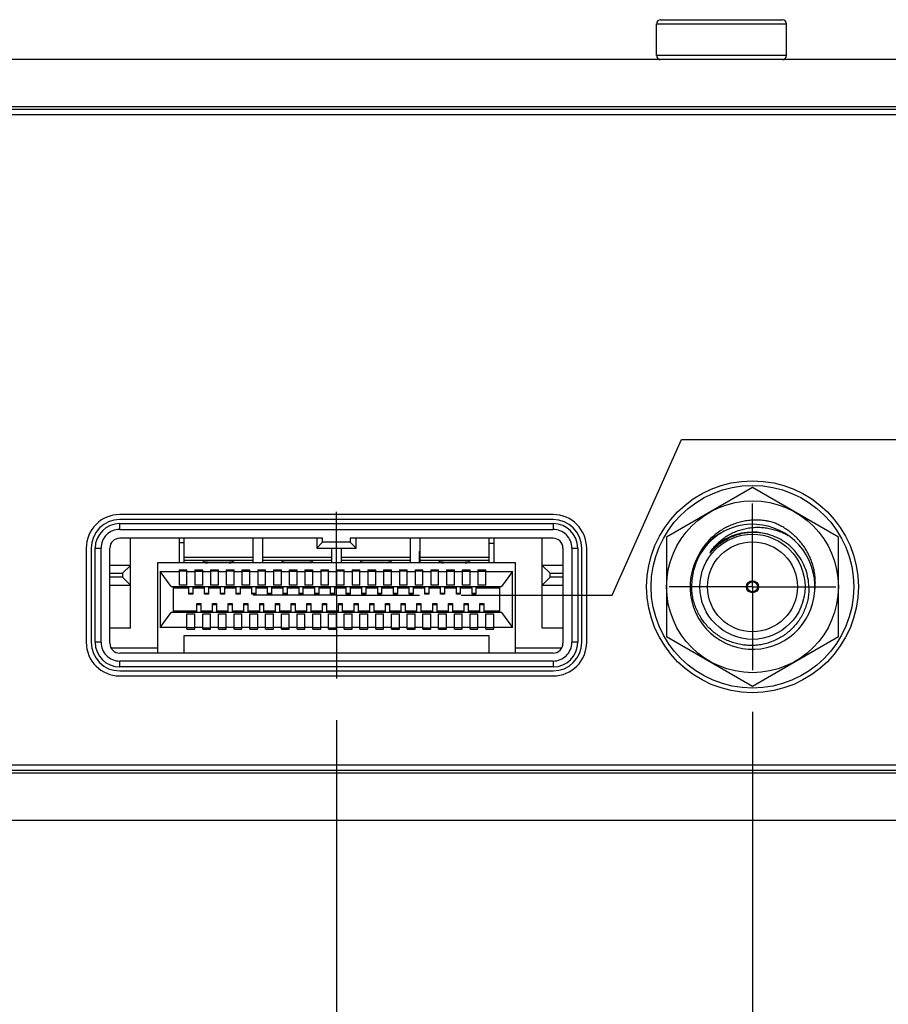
# Model space of a CAD drawing. Header units: inches. Extents: x 0 to 34, y 0 to 22.
# Tile 104 of 106: x 28.8 to 30.1, y 5.8 to 7.3. Entities that reach past the tile are written whole.
import ezdxf

# ---------------------------------------------------------------- set-up
doc = ezdxf.new("R2010")
doc.units = ezdxf.units.IN
doc.header["$LTSCALE"] = 1.87
doc.header["$MEASUREMENT"] = 0
doc.linetypes.add('CENTER', pattern=[0.6, 0.375, -0.075, 0.075, -0.075])
doc.layers.get('0').update_dxf_attribs({"linetype": 'CONTINUOUS'})
for name, color, linetype in [('02___PRT_ALL_AXES', 7, 'CONTINUOUS'), ('DEFAULT_1', 7, 'CENTER'), ('DIMENSIONS', 7, 'CONTINUOUS')]:
    doc.layers.add(name, color=color, linetype=linetype)
doc.styles.get("Standard").update_dxf_attribs({"font": 'txt', "width": 0.8})
doc.dimstyles.new('DIMSTYLE_1', dxfattribs={"dimtxt": 0.125, "dimasz": 0.18, "dimexe": 0.125, "dimexo": 0.0625, "dimgap": 0.09, "dimtad": 0, "dimtih": 1, "dimtoh": 1, "dimlfac": 1.333333, "dimzin": 4, "dimdsep": 46, "dimtxsty": 'STANDARD', "dimblk": '_FILLED', "dimblk1": '_FILLED', "dimblk2": '_FILLED', "dimcen": 0.09, "dimadec": 0, "dimazin": 0, "dimtfac": 1, "dimtofl": 0, "dimtmove": 0, "dimatfit": 3, "dimldrblk": '_FILLED', "dimfxl": 1, "dimtolj": 1, "dimtzin": 4, "dimarcsym": 0})

# ---------------------------------------------------------------- blocks, each defined once
blk = doc.blocks.new('*D15')
at = {"layer": 'DIMENSIONS', "color": 2, "linetype": 'CONTINUOUS'}
for p, q in [((29.7158, 6.4006), (29.8198, 6.6344)), ((29.8198, 6.6344), (31.6623, 6.6344)), ((29.489, 6.4006), (29.7158, 6.4006))]:
    blk.add_line(p, q, dxfattribs=at)
at = {"layer": 'DIMENSIONS', "color": 2, "linetype": 'CONTINUOUS', "insert": (31.7248, 6.6969), "char_height": 0.125, "width": 1.025, "attachment_point": 1, "line_spacing_factor": 0.9}
blk.add_mtext('.45{\\Ftxt.shx;\\W1.000000;\\H0.125000; }[11.4]', dxfattribs=at)
blk = doc.blocks.new('_FILLED')
at = {"color": 0, "linetype": 'BYBLOCK'}
blk.add_solid([(0, 0), (-1, 0.1736), (-1, -0.1736)], dxfattribs=at)
blk = doc.blocks.new('*D22')
at = {"layer": 'DIMENSIONS', "color": 2, "linetype": 'CONTINUOUS'}
blk.add_line((29.3015, 6.213), (29.3015, 5.5961), dxfattribs=at)
at = {"layer": 'DIMENSIONS', "color": 2, "linetype": 'CONTINUOUS', "insert": (29.239, 5.5336), "char_height": 0.125, "width": 1.025, "attachment_point": 3, "rotation": 90, "line_spacing_factor": 0.9}
blk.add_mtext('6.02{\\Ftxt.shx;\\W1.000000;\\H0.125000; }[153]', dxfattribs=at)
blk = doc.blocks.new('*D23')
at = {"layer": 'DIMENSIONS', "color": 2, "linetype": 'CONTINUOUS'}
blk.add_line((29.9263, 6.2257), (29.9263, 5.5961), dxfattribs=at)
at = {"layer": 'DIMENSIONS', "color": 2, "linetype": 'CONTINUOUS', "insert": (29.8638, 5.5336), "char_height": 0.125, "width": 1.225, "attachment_point": 3, "rotation": 90, "line_spacing_factor": 0.9}
blk.add_mtext('6.86{\\Ftxt.shx;\\W1.000000;\\H0.125000; }[174.1]', dxfattribs=at)
blk = doc.blocks.new('*D24')
at = {"layer": 'DIMENSIONS', "color": 2, "linetype": 'CONTINUOUS'}
blk.add_line((30.3343, 6.2257), (30.3343, 5.5961), dxfattribs=at)
at = {"layer": 'DIMENSIONS', "color": 2, "linetype": 'CONTINUOUS', "insert": (30.2718, 5.5336), "char_height": 0.125, "width": 1.225, "attachment_point": 3, "rotation": 90, "line_spacing_factor": 0.9}
blk.add_mtext('7.40{\\Ftxt.shx;\\W1.000000;\\H0.125000; }[187.9]', dxfattribs=at)
blk = doc.blocks.new('*D25')
at = {"layer": 'DIMENSIONS', "color": 2, "linetype": 'CONTINUOUS'}
blk.add_line((30.7423, 6.2257), (30.7423, 5.5961), dxfattribs=at)
at = {"layer": 'DIMENSIONS', "color": 2, "linetype": 'CONTINUOUS', "insert": (30.6798, 5.5336), "char_height": 0.125, "width": 1.225, "attachment_point": 3, "rotation": 90, "line_spacing_factor": 0.9}
blk.add_mtext('7.94{\\Ftxt.shx;\\W1.000000;\\H0.125000; }[201.8]', dxfattribs=at)

msp = doc.modelspace()

# ---------------------------------------------------------------- linework, layer by layer
at = {"color": 9, "linetype": 'CONTINUOUS'}
for p, q in [((29.7824, 7.2585), (29.9773, 7.2585)), ((29.9773, 7.2105), (29.7824, 7.2105)), ((24.7849, 7.1342), (31.2248, 7.1342)), ((28.9761, 6.4994), (28.9761, 6.5082)), ((29.6269, 6.5082), (29.6269, 6.4994)), ((29.2808, 6.4802), (29.2808, 6.4861)), ((29.3221, 6.4802), (29.2808, 6.4802)), ((29.3221, 6.4861), (29.3221, 6.4802)), ((28.9392, 6.4713), (28.948, 6.4713)), ((29.6549, 6.4713), (29.6638, 6.4713)), ((29.1758, 6.4572), (29.0728, 6.4572)), ((29.0728, 6.4531), (29.1758, 6.4531)), ((29.2939, 6.4572), (29.1909, 6.4572)), ((29.1909, 6.4531), (29.2939, 6.4531)), ((29.4121, 6.4572), (29.309, 6.4572)), ((29.309, 6.4531), (29.4121, 6.4531)), ((29.5302, 6.4572), (29.4271, 6.4572)), ((29.4271, 6.4531), (29.5302, 6.4531)), ((28.9613, 6.4335), (28.9805, 6.4335)), ((28.9805, 6.4335), (28.9805, 6.4276)), ((29.6224, 6.4335), (29.6416, 6.4335)), ((29.6224, 6.4276), (29.6224, 6.4335)), ((28.9805, 6.4276), (28.9613, 6.4276)), ((29.6416, 6.4276), (29.6224, 6.4276)), ((29.0859, 6.4032), (29.08, 6.4032)), ((29.1095, 6.4032), (29.1036, 6.4032)), ((29.1332, 6.4032), (29.1273, 6.4032)), ((29.1568, 6.4032), (29.1509, 6.4032)), ((29.1804, 6.4032), (29.1745, 6.4032)), ((29.204, 6.4032), (29.1981, 6.4032)), ((29.2277, 6.4032), (29.2217, 6.4032)), ((29.2513, 6.4032), (29.2454, 6.4032)), ((29.2749, 6.4032), (29.269, 6.4032)), ((29.2985, 6.4032), (29.2926, 6.4032)), ((29.3221, 6.4032), (29.3162, 6.4032)), ((29.3458, 6.4032), (29.3399, 6.4032)), ((29.3694, 6.4032), (29.3635, 6.4032)), ((29.393, 6.4032), (29.3871, 6.4032)), ((29.4166, 6.4032), (29.4107, 6.4032)), ((29.4403, 6.4032), (29.4343, 6.4032)), ((29.4639, 6.4032), (29.458, 6.4032)), ((29.4875, 6.4032), (29.4816, 6.4032)), ((29.5111, 6.4032), (29.5052, 6.4032)), ((29.0918, 6.3869), (29.0977, 6.3869)), ((29.1154, 6.3869), (29.1214, 6.3869)), ((29.1391, 6.3869), (29.145, 6.3869)), ((29.1627, 6.3869), (29.1686, 6.3869)), ((29.1863, 6.3869), (29.1922, 6.3869)), ((29.2099, 6.3869), (29.2158, 6.3869)), ((29.2336, 6.3869), (29.2395, 6.3869)), ((29.2572, 6.3869), (29.2631, 6.3869)), ((29.2808, 6.3869), (29.2867, 6.3869)), ((29.3044, 6.3869), (29.3103, 6.3869)), ((29.328, 6.3869), (29.334, 6.3869)), ((29.3517, 6.3869), (29.3576, 6.3869)), ((29.3753, 6.3869), (29.3812, 6.3869)), ((29.3989, 6.3869), (29.4048, 6.3869)), ((29.4225, 6.3869), (29.4284, 6.3869)), ((29.4462, 6.3869), (29.4521, 6.3869)), ((29.4698, 6.3869), (29.4757, 6.3869)), ((29.4934, 6.3869), (29.4993, 6.3869)), ((29.517, 6.3869), (29.5229, 6.3869)), ((28.948, 6.3299), (28.9392, 6.3299)), ((29.6638, 6.3299), (29.6549, 6.3299)), ((28.9761, 6.293), (28.9761, 6.3018)), ((29.6269, 6.3018), (29.6269, 6.293)), ((31.2248, 6.1334), (24.7849, 6.1334))]:
    msp.add_line(p, q, dxfattribs=at)
at = {"color": 7, "linetype": 'CONTINUOUS'}
for p, q in [((29.7824, 7.2105), (29.7824, 7.2585)), ((29.7884, 7.2645), (29.9713, 7.2645)), ((29.9773, 7.2105), (29.9773, 7.2585)), ((31.1545, 7.2045), (24.8552, 7.2045)), ((30.9035, 7.1295), (25.1062, 7.1295)), ((25.1062, 7.122), (30.9035, 7.122)), ((29.9263, 6.5622), (29.7973, 6.4877)), ((30.0553, 6.4877), (29.9263, 6.5622)), ((29.6269, 6.5217), (28.9761, 6.5217)), ((29.6269, 6.5142), (28.9761, 6.5142)), ((28.9761, 6.5082), (29.6269, 6.5082)), ((28.9761, 6.4994), (29.6269, 6.4994)), ((29.2808, 6.4861), (28.9761, 6.4861)), ((28.9923, 6.3512), (28.9923, 6.4861)), ((29.0653, 6.4861), (29.0653, 6.449)), ((29.0653, 6.4796), (29.0728, 6.4796)), ((29.0728, 6.449), (29.0728, 6.4861)), ((29.1758, 6.4861), (29.1758, 6.4497)), ((29.1909, 6.4497), (29.1909, 6.4861)), ((29.2719, 6.4861), (29.2719, 6.4713)), ((29.2719, 6.4713), (29.2808, 6.4802)), ((29.6269, 6.4861), (29.3221, 6.4861)), ((29.331, 6.4713), (29.3221, 6.4802)), ((29.331, 6.4713), (29.331, 6.4861)), ((29.4121, 6.4861), (29.4121, 6.4497)), ((29.4271, 6.4497), (29.4271, 6.4861)), ((29.5302, 6.4861), (29.5302, 6.449)), ((29.5302, 6.4787), (29.5377, 6.4787)), ((29.5377, 6.4861), (29.5377, 6.449)), ((29.6106, 6.3512), (29.6106, 6.4861)), ((29.7973, 6.4877), (29.7973, 6.3388)), ((30.0553, 6.3388), (30.0553, 6.4877)), ((28.9257, 6.4713), (28.9257, 6.3299)), ((28.9332, 6.4713), (28.9332, 6.3299)), ((28.9392, 6.3299), (28.9392, 6.4713)), ((28.948, 6.3299), (28.948, 6.4713)), ((28.9613, 6.3284), (28.9613, 6.4713)), ((29.2719, 6.4713), (29.331, 6.4713)), ((29.2939, 6.4713), (29.2939, 6.4497)), ((29.309, 6.4497), (29.309, 6.4713)), ((29.4271, 6.4674), (29.4256, 6.4659)), ((29.4256, 6.4659), (29.4256, 6.4497)), ((29.6416, 6.4713), (29.6416, 6.3284)), ((29.6549, 6.4713), (29.6549, 6.3299)), ((29.6638, 6.4713), (29.6638, 6.3299)), ((29.6698, 6.3299), (29.6698, 6.4713)), ((29.6773, 6.3299), (29.6773, 6.4713)), ((28.9923, 6.4453), (28.9613, 6.4453)), ((28.9923, 6.4453), (28.9805, 6.4335)), ((29.5702, 6.449), (29.0328, 6.449)), ((29.0328, 6.449), (29.0328, 6.3137)), ((29.1538, 6.4497), (29.4491, 6.4497)), ((29.1538, 6.449), (29.1538, 6.4497)), ((29.4491, 6.449), (29.4491, 6.4497)), ((29.5702, 6.3137), (29.5702, 6.449)), ((29.6416, 6.4453), (29.6106, 6.4453)), ((29.6106, 6.4453), (29.6224, 6.4335)), ((29.0369, 6.4362), (29.0653, 6.4362)), ((29.0535, 6.4137), (29.0369, 6.4362)), ((29.0369, 6.4362), (29.0369, 6.3524)), ((29.0653, 6.4386), (29.0771, 6.4386)), ((29.0653, 6.4386), (29.0653, 6.4158)), ((29.0771, 6.4367), (29.0653, 6.4367)), ((29.0771, 6.4158), (29.0771, 6.4386)), ((29.0771, 6.4362), (29.0889, 6.4362)), ((29.0889, 6.4386), (29.1007, 6.4386)), ((29.0889, 6.4386), (29.0889, 6.4158)), ((29.0889, 6.4367), (29.1007, 6.4367)), ((29.1007, 6.4158), (29.1007, 6.4386)), ((29.1007, 6.4362), (29.1125, 6.4362)), ((29.1125, 6.4386), (29.1243, 6.4386)), ((29.1125, 6.4386), (29.1125, 6.4158)), ((29.1243, 6.4367), (29.1125, 6.4367)), ((29.1243, 6.4158), (29.1243, 6.4386)), ((29.1243, 6.4362), (29.1361, 6.4362)), ((29.1361, 6.4386), (29.1479, 6.4386)), ((29.1361, 6.4386), (29.1361, 6.4158)), ((29.1479, 6.4367), (29.1361, 6.4367)), ((29.1479, 6.4158), (29.1479, 6.4386)), ((29.1479, 6.4362), (29.1597, 6.4362)), ((29.1597, 6.4386), (29.1716, 6.4386)), ((29.1597, 6.4386), (29.1597, 6.4158)), ((29.1597, 6.4367), (29.1716, 6.4367)), ((29.1716, 6.4158), (29.1716, 6.4386)), ((29.1716, 6.4362), (29.1834, 6.4362)), ((29.1834, 6.4386), (29.1952, 6.4386)), ((29.1834, 6.4386), (29.1834, 6.4158)), ((29.1952, 6.4367), (29.1834, 6.4367)), ((29.1952, 6.4158), (29.1952, 6.4386)), ((29.1952, 6.4362), (29.207, 6.4362)), ((29.207, 6.4386), (29.2188, 6.4386)), ((29.207, 6.4386), (29.207, 6.4158)), ((29.2188, 6.4367), (29.207, 6.4367)), ((29.2188, 6.4158), (29.2188, 6.4386)), ((29.2188, 6.4362), (29.2306, 6.4362)), ((29.2306, 6.4386), (29.2424, 6.4386)), ((29.2306, 6.4386), (29.2306, 6.4158)), ((29.2306, 6.4367), (29.2424, 6.4367)), ((29.2424, 6.4158), (29.2424, 6.4386)), ((29.2424, 6.4362), (29.2542, 6.4362)), ((29.2542, 6.4386), (29.266, 6.4386)), ((29.2542, 6.4386), (29.2542, 6.4158)), ((29.2542, 6.4367), (29.266, 6.4367)), ((29.266, 6.4158), (29.266, 6.4386)), ((29.266, 6.4362), (29.2779, 6.4362)), ((29.2779, 6.4386), (29.2897, 6.4386)), ((29.2779, 6.4386), (29.2779, 6.4158)), ((29.2897, 6.4367), (29.2779, 6.4367)), ((29.2897, 6.4158), (29.2897, 6.4386)), ((29.2897, 6.4362), (29.3015, 6.4362)), ((29.3015, 6.4386), (29.3133, 6.4386)), ((29.3015, 6.4386), (29.3015, 6.4158)), ((29.3133, 6.4367), (29.3015, 6.4367)), ((29.3133, 6.4158), (29.3133, 6.4386)), ((29.3133, 6.4362), (29.3251, 6.4362)), ((29.3251, 6.4386), (29.3369, 6.4386)), ((29.3251, 6.4386), (29.3251, 6.4158)), ((29.3369, 6.4367), (29.3251, 6.4367)), ((29.3369, 6.4158), (29.3369, 6.4386)), ((29.3369, 6.4362), (29.3487, 6.4362)), ((29.3487, 6.4386), (29.3605, 6.4386)), ((29.3487, 6.4386), (29.3487, 6.4158)), ((29.3487, 6.4367), (29.3605, 6.4367)), ((29.3605, 6.4158), (29.3605, 6.4386)), ((29.3605, 6.4362), (29.3723, 6.4362)), ((29.3723, 6.4386), (29.3842, 6.4386)), ((29.3723, 6.4386), (29.3723, 6.4158)), ((29.3723, 6.4367), (29.3842, 6.4367)), ((29.3842, 6.4158), (29.3842, 6.4386)), ((29.3842, 6.4362), (29.396, 6.4362)), ((29.396, 6.4386), (29.4078, 6.4386)), ((29.396, 6.4386), (29.396, 6.4158)), ((29.4078, 6.4367), (29.396, 6.4367)), ((29.4078, 6.4158), (29.4078, 6.4386)), ((29.4078, 6.4362), (29.4196, 6.4362)), ((29.4196, 6.4386), (29.4314, 6.4386)), ((29.4196, 6.4386), (29.4196, 6.4158)), ((29.4314, 6.4367), (29.4196, 6.4367)), ((29.4314, 6.4158), (29.4314, 6.4386)), ((29.4314, 6.4362), (29.4432, 6.4362)), ((29.4432, 6.4386), (29.455, 6.4386)), ((29.4432, 6.4386), (29.4432, 6.4158)), ((29.455, 6.4367), (29.4432, 6.4367)), ((29.455, 6.4158), (29.455, 6.4386)), ((29.455, 6.4362), (29.4668, 6.4362)), ((29.4668, 6.4386), (29.4786, 6.4386)), ((29.4668, 6.4386), (29.4668, 6.4158)), ((29.4668, 6.4367), (29.4786, 6.4367)), ((29.4786, 6.4158), (29.4786, 6.4386)), ((29.4786, 6.4362), (29.4904, 6.4362)), ((29.4904, 6.4386), (29.5023, 6.4386)), ((29.4904, 6.4386), (29.4904, 6.4158)), ((29.4904, 6.4367), (29.5023, 6.4367)), ((29.5023, 6.4158), (29.5023, 6.4386)), ((29.5023, 6.4362), (29.5141, 6.4362)), ((29.5141, 6.4386), (29.5259, 6.4386)), ((29.5141, 6.4386), (29.5141, 6.4158)), ((29.5141, 6.4367), (29.5259, 6.4367)), ((29.5259, 6.4158), (29.5259, 6.4386)), ((29.5259, 6.4362), (29.5661, 6.4362)), ((29.5661, 6.4362), (29.5494, 6.4137)), ((29.5661, 6.3524), (29.5661, 6.4362)), ((28.9613, 6.4158), (28.9923, 6.4158)), ((28.9923, 6.4158), (28.9805, 6.4276)), ((29.0771, 6.4158), (29.0653, 6.4158)), ((29.1007, 6.4158), (29.0889, 6.4158)), ((29.1243, 6.4158), (29.1125, 6.4158)), ((29.1479, 6.4158), (29.1361, 6.4158)), ((29.1716, 6.4158), (29.1597, 6.4158)), ((29.1952, 6.4158), (29.1834, 6.4158)), ((29.2188, 6.4158), (29.207, 6.4158)), ((29.2424, 6.4158), (29.2306, 6.4158)), ((29.266, 6.4158), (29.2542, 6.4158)), ((29.2897, 6.4158), (29.2779, 6.4158)), ((29.3133, 6.4158), (29.3015, 6.4158)), ((29.3369, 6.4158), (29.3251, 6.4158)), ((29.3605, 6.4158), (29.3487, 6.4158)), ((29.3842, 6.4158), (29.3723, 6.4158)), ((29.4078, 6.4158), (29.396, 6.4158)), ((29.4314, 6.4158), (29.4196, 6.4158)), ((29.455, 6.4158), (29.4432, 6.4158)), ((29.4786, 6.4158), (29.4668, 6.4158)), ((29.5023, 6.4158), (29.4904, 6.4158)), ((29.5259, 6.4158), (29.5141, 6.4158)), ((29.6106, 6.4158), (29.6224, 6.4276)), ((29.6106, 6.4158), (29.6416, 6.4158)), ((29.0535, 6.4137), (29.5494, 6.4137)), ((29.0535, 6.4137), (29.0564, 6.4137)), ((29.0564, 6.4137), (29.0564, 6.3749)), ((29.08, 6.4114), (29.0564, 6.4114)), ((29.0859, 6.4132), (29.08, 6.4132)), ((29.08, 6.402), (29.08, 6.4132)), ((29.0859, 6.402), (29.08, 6.402)), ((29.0859, 6.4132), (29.0859, 6.402)), ((29.1036, 6.4114), (29.0859, 6.4114)), ((29.1095, 6.4132), (29.1036, 6.4132)), ((29.1036, 6.402), (29.1036, 6.4132)), ((29.1095, 6.402), (29.1036, 6.402)), ((29.1095, 6.4132), (29.1095, 6.402)), ((29.1273, 6.4114), (29.1095, 6.4114)), ((29.1332, 6.4132), (29.1273, 6.4132)), ((29.1273, 6.402), (29.1273, 6.4132)), ((29.1332, 6.402), (29.1273, 6.402)), ((29.1332, 6.4132), (29.1332, 6.402)), ((29.1509, 6.4114), (29.1332, 6.4114)), ((29.1568, 6.4132), (29.1509, 6.4132)), ((29.1509, 6.402), (29.1509, 6.4132)), ((29.1568, 6.402), (29.1509, 6.402)), ((29.1568, 6.4132), (29.1568, 6.402)), ((29.1745, 6.4114), (29.1568, 6.4114)), ((29.1804, 6.4132), (29.1745, 6.4132)), ((29.1745, 6.402), (29.1745, 6.4132)), ((29.1804, 6.402), (29.1745, 6.402)), ((29.1804, 6.4132), (29.1804, 6.402)), ((29.1981, 6.4114), (29.1804, 6.4114)), ((29.204, 6.4132), (29.1981, 6.4132)), ((29.1981, 6.402), (29.1981, 6.4132)), ((29.204, 6.402), (29.1981, 6.402)), ((29.204, 6.4132), (29.204, 6.402)), ((29.2217, 6.4114), (29.204, 6.4114)), ((29.2277, 6.4132), (29.2217, 6.4132)), ((29.2217, 6.402), (29.2217, 6.4132)), ((29.2277, 6.402), (29.2217, 6.402)), ((29.2277, 6.4132), (29.2277, 6.402)), ((29.2454, 6.4114), (29.2277, 6.4114)), ((29.2513, 6.4132), (29.2454, 6.4132)), ((29.2454, 6.402), (29.2454, 6.4132)), ((29.2513, 6.402), (29.2454, 6.402)), ((29.2513, 6.4132), (29.2513, 6.402)), ((29.269, 6.4114), (29.2513, 6.4114)), ((29.2749, 6.4132), (29.269, 6.4132)), ((29.269, 6.402), (29.269, 6.4132)), ((29.2749, 6.402), (29.269, 6.402)), ((29.2749, 6.4132), (29.2749, 6.402)), ((29.2926, 6.4114), (29.2749, 6.4114)), ((29.2985, 6.4132), (29.2926, 6.4132)), ((29.2926, 6.402), (29.2926, 6.4132)), ((29.2985, 6.402), (29.2926, 6.402)), ((29.2985, 6.4132), (29.2985, 6.402)), ((29.3162, 6.4114), (29.2985, 6.4114)), ((29.3221, 6.4132), (29.3162, 6.4132)), ((29.3162, 6.402), (29.3162, 6.4132)), ((29.3221, 6.402), (29.3162, 6.402)), ((29.3221, 6.4132), (29.3221, 6.402)), ((29.3399, 6.4114), (29.3221, 6.4114)), ((29.3458, 6.4132), (29.3399, 6.4132)), ((29.3399, 6.402), (29.3399, 6.4132)), ((29.3458, 6.402), (29.3399, 6.402)), ((29.3458, 6.4132), (29.3458, 6.402)), ((29.3635, 6.4114), (29.3458, 6.4114)), ((29.3694, 6.4132), (29.3635, 6.4132)), ((29.3635, 6.402), (29.3635, 6.4132)), ((29.3694, 6.402), (29.3635, 6.402)), ((29.3694, 6.4132), (29.3694, 6.402)), ((29.3871, 6.4114), (29.3694, 6.4114)), ((29.393, 6.4132), (29.3871, 6.4132)), ((29.3871, 6.402), (29.3871, 6.4132)), ((29.393, 6.402), (29.3871, 6.402)), ((29.393, 6.4132), (29.393, 6.402)), ((29.4107, 6.4114), (29.393, 6.4114)), ((29.4166, 6.4132), (29.4107, 6.4132)), ((29.4107, 6.402), (29.4107, 6.4132)), ((29.4166, 6.402), (29.4107, 6.402)), ((29.4166, 6.4132), (29.4166, 6.402)), ((29.4343, 6.4114), (29.4166, 6.4114)), ((29.4403, 6.4132), (29.4343, 6.4132)), ((29.4343, 6.402), (29.4343, 6.4132)), ((29.4403, 6.402), (29.4343, 6.402)), ((29.4403, 6.4132), (29.4403, 6.402)), ((29.458, 6.4114), (29.4403, 6.4114)), ((29.4639, 6.4132), (29.458, 6.4132)), ((29.458, 6.402), (29.458, 6.4132)), ((29.4639, 6.402), (29.458, 6.402)), ((29.4639, 6.4132), (29.4639, 6.402)), ((29.4816, 6.4114), (29.4639, 6.4114)), ((29.4875, 6.4132), (29.4816, 6.4132)), ((29.4816, 6.402), (29.4816, 6.4132)), ((29.4875, 6.402), (29.4816, 6.402)), ((29.4875, 6.4132), (29.4875, 6.402)), ((29.5052, 6.4114), (29.4875, 6.4114)), ((29.5111, 6.4132), (29.5052, 6.4132)), ((29.5052, 6.402), (29.5052, 6.4132)), ((29.5111, 6.402), (29.5052, 6.402)), ((29.5111, 6.4132), (29.5111, 6.402)), ((29.5466, 6.4114), (29.5111, 6.4114)), ((29.5466, 6.4137), (29.5494, 6.4137)), ((29.5466, 6.4137), (29.5466, 6.3749)), ((29.0918, 6.388), (29.0977, 6.388)), ((29.0918, 6.3753), (29.0918, 6.388)), ((29.0977, 6.388), (29.0977, 6.3753)), ((29.1154, 6.388), (29.1214, 6.388)), ((29.1154, 6.3753), (29.1154, 6.388)), ((29.1214, 6.388), (29.1214, 6.3753)), ((29.1391, 6.388), (29.145, 6.388)), ((29.1391, 6.3753), (29.1391, 6.388)), ((29.145, 6.388), (29.145, 6.3753)), ((29.1627, 6.388), (29.1686, 6.388)), ((29.1627, 6.3753), (29.1627, 6.388)), ((29.1686, 6.388), (29.1686, 6.3753)), ((29.1863, 6.388), (29.1922, 6.388)), ((29.1863, 6.3753), (29.1863, 6.388)), ((29.1922, 6.388), (29.1922, 6.3753)), ((29.2099, 6.388), (29.2158, 6.388)), ((29.2099, 6.3753), (29.2099, 6.388)), ((29.2158, 6.388), (29.2158, 6.3753)), ((29.2336, 6.388), (29.2395, 6.388)), ((29.2336, 6.3753), (29.2336, 6.388)), ((29.2395, 6.388), (29.2395, 6.3753)), ((29.2572, 6.388), (29.2631, 6.388)), ((29.2572, 6.3753), (29.2572, 6.388)), ((29.2631, 6.388), (29.2631, 6.3753)), ((29.2808, 6.388), (29.2867, 6.388)), ((29.2808, 6.3753), (29.2808, 6.388)), ((29.2867, 6.388), (29.2867, 6.3753)), ((29.3044, 6.388), (29.3103, 6.388)), ((29.3044, 6.3753), (29.3044, 6.388)), ((29.3103, 6.388), (29.3103, 6.3753)), ((29.328, 6.388), (29.334, 6.388)), ((29.328, 6.3753), (29.328, 6.388)), ((29.334, 6.388), (29.334, 6.3753)), ((29.3517, 6.388), (29.3576, 6.388)), ((29.3517, 6.3753), (29.3517, 6.388)), ((29.3576, 6.388), (29.3576, 6.3753)), ((29.3753, 6.388), (29.3812, 6.388)), ((29.3753, 6.3753), (29.3753, 6.388)), ((29.3812, 6.388), (29.3812, 6.3753)), ((29.3989, 6.388), (29.4048, 6.388)), ((29.3989, 6.3753), (29.3989, 6.388)), ((29.4048, 6.388), (29.4048, 6.3753)), ((29.4225, 6.388), (29.4284, 6.388)), ((29.4225, 6.3753), (29.4225, 6.388)), ((29.4284, 6.388), (29.4284, 6.3753)), ((29.4462, 6.388), (29.4521, 6.388)), ((29.4462, 6.3753), (29.4462, 6.388)), ((29.4521, 6.388), (29.4521, 6.3753)), ((29.4698, 6.388), (29.4757, 6.388)), ((29.4698, 6.3753), (29.4698, 6.388)), ((29.4757, 6.388), (29.4757, 6.3753)), ((29.4934, 6.388), (29.4993, 6.388)), ((29.4934, 6.3753), (29.4934, 6.388)), ((29.4993, 6.388), (29.4993, 6.3753)), ((29.517, 6.388), (29.5229, 6.388)), ((29.517, 6.3753), (29.517, 6.388)), ((29.5229, 6.388), (29.5229, 6.3753)), ((29.0369, 6.3524), (29.0535, 6.3748)), ((29.0564, 6.3749), (29.0535, 6.3748)), ((29.5494, 6.3748), (29.0535, 6.3748)), ((29.0564, 6.3772), (29.0918, 6.3772)), ((29.0771, 6.3728), (29.0889, 6.3728)), ((29.0771, 6.3499), (29.0771, 6.3728)), ((29.0889, 6.3499), (29.0889, 6.3728)), ((29.0918, 6.3753), (29.0977, 6.3753)), ((29.0977, 6.3772), (29.1154, 6.3772)), ((29.1007, 6.3728), (29.1125, 6.3728)), ((29.1007, 6.3499), (29.1007, 6.3728)), ((29.1125, 6.3499), (29.1125, 6.3728)), ((29.1154, 6.3753), (29.1214, 6.3753)), ((29.1214, 6.3772), (29.1391, 6.3772)), ((29.1243, 6.3728), (29.1361, 6.3728)), ((29.1243, 6.3499), (29.1243, 6.3728)), ((29.1361, 6.3499), (29.1361, 6.3728)), ((29.1391, 6.3753), (29.145, 6.3753)), ((29.145, 6.3772), (29.1627, 6.3772)), ((29.1479, 6.3728), (29.1597, 6.3728)), ((29.1479, 6.3499), (29.1479, 6.3728)), ((29.1597, 6.3499), (29.1597, 6.3728)), ((29.1627, 6.3753), (29.1686, 6.3753)), ((29.1686, 6.3772), (29.1863, 6.3772)), ((29.1716, 6.3728), (29.1834, 6.3728)), ((29.1716, 6.3499), (29.1716, 6.3728)), ((29.1834, 6.3499), (29.1834, 6.3728)), ((29.1863, 6.3753), (29.1922, 6.3753)), ((29.1922, 6.3772), (29.2099, 6.3772)), ((29.1952, 6.3728), (29.207, 6.3728)), ((29.1952, 6.3499), (29.1952, 6.3728)), ((29.207, 6.3499), (29.207, 6.3728)), ((29.2099, 6.3753), (29.2158, 6.3753)), ((29.2158, 6.3772), (29.2336, 6.3772)), ((29.2188, 6.3728), (29.2306, 6.3728)), ((29.2188, 6.3499), (29.2188, 6.3728)), ((29.2306, 6.3499), (29.2306, 6.3728)), ((29.2336, 6.3753), (29.2395, 6.3753)), ((29.2395, 6.3772), (29.2572, 6.3772)), ((29.2424, 6.3728), (29.2542, 6.3728)), ((29.2424, 6.3499), (29.2424, 6.3728)), ((29.2542, 6.3499), (29.2542, 6.3728)), ((29.2572, 6.3753), (29.2631, 6.3753)), ((29.2631, 6.3772), (29.2808, 6.3772)), ((29.266, 6.3728), (29.2779, 6.3728)), ((29.266, 6.3499), (29.266, 6.3728)), ((29.2779, 6.3499), (29.2779, 6.3728)), ((29.2808, 6.3753), (29.2867, 6.3753)), ((29.2867, 6.3772), (29.3044, 6.3772)), ((29.2897, 6.3728), (29.3015, 6.3728)), ((29.2897, 6.3499), (29.2897, 6.3728)), ((29.3015, 6.3499), (29.3015, 6.3728)), ((29.3044, 6.3753), (29.3103, 6.3753)), ((29.3103, 6.3772), (29.328, 6.3772)), ((29.3133, 6.3728), (29.3251, 6.3728)), ((29.3133, 6.3499), (29.3133, 6.3728)), ((29.3251, 6.3499), (29.3251, 6.3728)), ((29.328, 6.3753), (29.334, 6.3753)), ((29.334, 6.3772), (29.3517, 6.3772)), ((29.3369, 6.3728), (29.3487, 6.3728)), ((29.3369, 6.3499), (29.3369, 6.3728)), ((29.3487, 6.3499), (29.3487, 6.3728)), ((29.3517, 6.3753), (29.3576, 6.3753)), ((29.3576, 6.3772), (29.3753, 6.3772)), ((29.3605, 6.3728), (29.3723, 6.3728)), ((29.3605, 6.3499), (29.3605, 6.3728)), ((29.3723, 6.3499), (29.3723, 6.3728)), ((29.3753, 6.3753), (29.3812, 6.3753)), ((29.3812, 6.3772), (29.3989, 6.3772)), ((29.3842, 6.3728), (29.396, 6.3728)), ((29.3842, 6.3499), (29.3842, 6.3728)), ((29.396, 6.3499), (29.396, 6.3728)), ((29.3989, 6.3753), (29.4048, 6.3753)), ((29.4048, 6.3772), (29.4225, 6.3772)), ((29.4078, 6.3728), (29.4196, 6.3728)), ((29.4078, 6.3499), (29.4078, 6.3728)), ((29.4196, 6.3499), (29.4196, 6.3728)), ((29.4225, 6.3753), (29.4284, 6.3753)), ((29.4284, 6.3772), (29.4462, 6.3772)), ((29.4314, 6.3728), (29.4432, 6.3728)), ((29.4314, 6.3499), (29.4314, 6.3728)), ((29.4432, 6.3499), (29.4432, 6.3728)), ((29.4462, 6.3753), (29.4521, 6.3753)), ((29.4521, 6.3772), (29.4698, 6.3772)), ((29.455, 6.3728), (29.4668, 6.3728)), ((29.455, 6.3499), (29.455, 6.3728)), ((29.4668, 6.3499), (29.4668, 6.3728)), ((29.4698, 6.3753), (29.4757, 6.3753)), ((29.4757, 6.3772), (29.4934, 6.3772)), ((29.4786, 6.3728), (29.4904, 6.3728)), ((29.4786, 6.3499), (29.4786, 6.3728)), ((29.4904, 6.3499), (29.4904, 6.3728)), ((29.4934, 6.3753), (29.4993, 6.3753)), ((29.4993, 6.3772), (29.517, 6.3772)), ((29.5023, 6.3728), (29.5141, 6.3728)), ((29.5023, 6.3499), (29.5023, 6.3728)), ((29.5141, 6.3499), (29.5141, 6.3728)), ((29.517, 6.3753), (29.5229, 6.3753)), ((29.5229, 6.3772), (29.5466, 6.3772)), ((29.5259, 6.3728), (29.5377, 6.3728)), ((29.5259, 6.3499), (29.5259, 6.3728)), ((29.5377, 6.3499), (29.5377, 6.3728)), ((29.5494, 6.3748), (29.5466, 6.3749)), ((29.5494, 6.3748), (29.5661, 6.3524)), ((28.9923, 6.3512), (28.9613, 6.3512)), ((29.0771, 6.3524), (29.0369, 6.3524)), ((29.0889, 6.3519), (29.0771, 6.3519)), ((29.0771, 6.3499), (29.0889, 6.3499)), ((29.1007, 6.3524), (29.0889, 6.3524)), ((29.1007, 6.3519), (29.1125, 6.3519)), ((29.1007, 6.3499), (29.1125, 6.3499)), ((29.1243, 6.3524), (29.1125, 6.3524)), ((29.1361, 6.3519), (29.1243, 6.3519)), ((29.1243, 6.3499), (29.1361, 6.3499)), ((29.1479, 6.3524), (29.1361, 6.3524)), ((29.1597, 6.3519), (29.1479, 6.3519)), ((29.1479, 6.3499), (29.1597, 6.3499)), ((29.1716, 6.3524), (29.1597, 6.3524)), ((29.1834, 6.3519), (29.1716, 6.3519)), ((29.1716, 6.3499), (29.1834, 6.3499)), ((29.1952, 6.3524), (29.1834, 6.3524)), ((29.207, 6.3519), (29.1952, 6.3519)), ((29.1952, 6.3499), (29.207, 6.3499)), ((29.2188, 6.3524), (29.207, 6.3524)), ((29.2188, 6.3519), (29.2306, 6.3519)), ((29.2188, 6.3499), (29.2306, 6.3499)), ((29.2424, 6.3524), (29.2306, 6.3524)), ((29.2542, 6.3519), (29.2424, 6.3519)), ((29.2424, 6.3499), (29.2542, 6.3499)), ((29.266, 6.3524), (29.2542, 6.3524)), ((29.2779, 6.3519), (29.266, 6.3519)), ((29.266, 6.3499), (29.2779, 6.3499)), ((29.2897, 6.3524), (29.2779, 6.3524)), ((29.2897, 6.3519), (29.3015, 6.3519)), ((29.2897, 6.3499), (29.3015, 6.3499)), ((29.3133, 6.3524), (29.3015, 6.3524)), ((29.3251, 6.3519), (29.3133, 6.3519)), ((29.3133, 6.3499), (29.3251, 6.3499)), ((29.3369, 6.3524), (29.3251, 6.3524)), ((29.3487, 6.3519), (29.3369, 6.3519)), ((29.3369, 6.3499), (29.3487, 6.3499)), ((29.3605, 6.3524), (29.3487, 6.3524)), ((29.3723, 6.3519), (29.3605, 6.3519)), ((29.3605, 6.3499), (29.3723, 6.3499)), ((29.3842, 6.3524), (29.3723, 6.3524)), ((29.3842, 6.3519), (29.396, 6.3519)), ((29.3842, 6.3499), (29.396, 6.3499)), ((29.4078, 6.3524), (29.396, 6.3524)), ((29.4078, 6.3519), (29.4196, 6.3519)), ((29.4078, 6.3499), (29.4196, 6.3499)), ((29.4314, 6.3524), (29.4196, 6.3524)), ((29.4314, 6.3519), (29.4432, 6.3519)), ((29.4314, 6.3499), (29.4432, 6.3499)), ((29.455, 6.3524), (29.4432, 6.3524)), ((29.455, 6.3519), (29.4668, 6.3519)), ((29.455, 6.3499), (29.4668, 6.3499)), ((29.4786, 6.3524), (29.4668, 6.3524)), ((29.4904, 6.3519), (29.4786, 6.3519)), ((29.4786, 6.3499), (29.4904, 6.3499)), ((29.5023, 6.3524), (29.4904, 6.3524)), ((29.5141, 6.3519), (29.5023, 6.3519)), ((29.5023, 6.3499), (29.5141, 6.3499)), ((29.5259, 6.3524), (29.5141, 6.3524)), ((29.5377, 6.3519), (29.5259, 6.3519)), ((29.5259, 6.3499), (29.5377, 6.3499)), ((29.5661, 6.3524), (29.5377, 6.3524)), ((29.6416, 6.3512), (29.6106, 6.3512)), ((29.5307, 6.3396), (29.0722, 6.3396)), ((29.0722, 6.3396), (29.0722, 6.3137)), ((29.5307, 6.3137), (29.5307, 6.3396)), ((29.7973, 6.3388), (29.9263, 6.2643)), ((29.9263, 6.2643), (30.0553, 6.3388)), ((28.963, 6.3216), (29.0328, 6.3216)), ((29.6269, 6.3137), (28.9761, 6.3137)), ((29.5702, 6.3216), (29.64, 6.3216)), ((29.6269, 6.3018), (28.9761, 6.3018)), ((29.6269, 6.293), (28.9761, 6.293)), ((28.9761, 6.287), (29.6269, 6.287)), ((28.9761, 6.2795), (29.6269, 6.2795)), ((30.9035, 6.1455), (25.1062, 6.1455)), ((25.1062, 6.138), (30.9035, 6.138)), ((24.8552, 6.063), (31.1545, 6.063))]:
    msp.add_line(p, q, dxfattribs=at)
for radius in [0.159, 0.1522, 0.129]:
    msp.add_circle((29.9263, 6.4133), radius, dxfattribs=at)
at = {"color": 6, "linetype": 'CONTINUOUS'}
for radius in [0.0789, 0.0675, 0.009, 0.0075]:
    msp.add_circle((29.9263, 6.4133), radius, dxfattribs=at)
at = {"color": 7, "linetype": 'CONTINUOUS'}
for centre, radius, start, end in [((29.7884, 7.2585), 0.00599, 90, 180), ((29.9713, 7.2585), 0.00599, 0, 90), ((29.7884, 7.2105), 0.00599, 180, 270), ((29.9713, 7.2105), 0.00599, 270, 360), ((28.9761, 6.4713), 0.0504, 90, 180), ((29.6269, 6.4713), 0.0504, 0, 90), ((28.9761, 6.4713), 0.0429, 90, 180), ((28.9761, 6.4713), 0.0369, 90, 180), ((29.6269, 6.4713), 0.0429, 0, 90), ((29.6269, 6.4713), 0.0369, 0, 90), ((28.9761, 6.4713), 0.0281, 89.9981, 180.0019), ((29.6269, 6.4713), 0.0281, 359.9981, 90.0019), ((28.9761, 6.4713), 0.0148, 90, 180), ((29.6269, 6.4713), 0.0148, 0, 90), ((29.9271, 6.4191), 0.0936, 351.1545, 356.3913), ((28.9761, 6.3299), 0.0504, 180, 270), ((28.9761, 6.3299), 0.0429, 180, 270), ((28.9761, 6.3299), 0.0369, 180, 270), ((28.9761, 6.3299), 0.0281, 179.9981, 270.0019), ((28.9761, 6.3284), 0.0148, 180, 270), ((29.6269, 6.3299), 0.0504, 270, 360), ((29.6269, 6.3299), 0.0429, 270, 360), ((29.6269, 6.3299), 0.0369, 270, 360), ((29.6269, 6.3299), 0.0281, 269.9981, 0.0019), ((29.6269, 6.3284), 0.0148, 270, 360)]:
    msp.add_arc(centre, radius, start, end, dxfattribs=at)
at = {"color": 6, "linetype": 'CONTINUOUS'}
for centre, radius, start, end in [((29.9263, 6.4133), 0.0938, 114.9454, 114.8914), ((29.9323, 6.4234), 0.0811, 148.4853, 150.0828)]:
    msp.add_arc(centre, radius, start, end, dxfattribs=at)
at = {"color": 9, "linetype": 'CONTINUOUS'}
for centre, radius, start, end in [((29.9263, 6.4133), 0.0821, 73.7745, 118.1519), ((29.9262, 6.4133), 0.082, 126.0209, 140.2465), ((29.9261, 6.4135), 0.0817, 118.1277, 126.0394)]:
    msp.add_arc(centre, radius, start, end, dxfattribs=at)
at = {"color": 7, "linetype": 'CONTINUOUS'}
for centre, start_param, end_param in [((29.1243, 6.4504), -0.779437, 3.921014), ((29.2424, 6.4504), -0.352927, 3.494515), ((29.3605, 6.4504), -0.352927, 3.494515), ((29.4786, 6.4504), -0.779437, 3.921014)]:
    msp.add_ellipse(centre, major_axis=(0.0236, 0), ratio=0.087489, start_param=start_param, end_param=end_param, dxfattribs=at)
for points, knots in [([(29.9557, 6.5105), (29.9543, 6.5109), (29.9523, 6.5113), (29.9495, 6.5118), (29.9467, 6.5123), (29.9433, 6.5127), (29.9377, 6.5133), (29.9306, 6.5135), (29.9222, 6.513), (29.9139, 6.5118), (29.9056, 6.5099), (29.8976, 6.5073), (29.8911, 6.5046), (29.8861, 6.5021), (29.8812, 6.4994), (29.8752, 6.4956), (29.8686, 6.4904), (29.8624, 6.4847), (29.8576, 6.4795), (29.8541, 6.4751), (29.8508, 6.4705), (29.8471, 6.4646), (29.8446, 6.4595), (29.8434, 6.457)], [0, 0, 0, 0, 0.031255, 0.046884, 0.062513, 0.093768, 0.125024, 0.187521, 0.250018, 0.312515, 0.375012, 0.437508, 0.500005, 0.53126, 0.562516, 0.625012, 0.687508, 0.750004, 0.812499, 0.843754, 0.87501, 0.937505, 1, 1, 1, 1]), ([(30.0205, 6.4132), (30.0206, 6.4145), (30.0207, 6.4171), (30.0207, 6.4224), (30.0203, 6.4289), (30.0192, 6.4366), (30.0174, 6.4443), (30.015, 6.4517), (30.012, 6.459), (30.0085, 6.466), (30.0051, 6.4715), (30.0021, 6.4758), (29.9989, 6.48), (29.9946, 6.4849), (29.989, 6.4904), (29.983, 6.4955), (29.9767, 6.5), (29.97, 6.5041), (29.963, 6.5076), (29.9582, 6.5096), (29.9557, 6.5105)], [0, 0, 0, 0, 0.031255, 0.062511, 0.125008, 0.187505, 0.250003, 0.312501, 0.375, 0.437498, 0.499996, 0.531251, 0.562507, 0.625005, 0.687504, 0.750003, 0.812503, 0.875002, 0.937501, 1, 1, 1, 1])]:
    msp.add_open_spline(points, degree=3, knots=knots, dxfattribs=at)
at = {"color": 6, "linetype": 'CONTINUOUS'}
for points, knots in [([(29.8868, 6.4983), (29.8829, 6.4964), (29.8753, 6.4919), (29.8667, 6.4851), (29.8604, 6.479), (29.8546, 6.4725), (29.8494, 6.4653), (29.8451, 6.4577), (29.8414, 6.4497), (29.8378, 6.4394), (29.8352, 6.4264), (29.8348, 6.4176), (29.8349, 6.4133)], [0, 0, 0, 0, 0.124976, 0.249969, 0.312491, 0.37502, 0.500004, 0.562533, 0.625063, 0.750038, 0.875027, 1, 1, 1, 1]), ([(29.8632, 6.4658), (29.8647, 6.468), (29.868, 6.4724), (29.8736, 6.4784), (29.8798, 6.4838), (29.8864, 6.4887), (29.8935, 6.4928), (29.901, 6.4963), (29.9087, 6.499), (29.9167, 6.501), (29.9248, 6.5022), (29.933, 6.5027), (29.9412, 6.5024), (29.9494, 6.5014), (29.9574, 6.4996), (29.9652, 6.4972), (29.9728, 6.494), (29.9776, 6.4915), (29.98, 6.4901)], [0, 0, 0, 0, 0.06245, 0.124945, 0.18742, 0.249896, 0.312384, 0.374876, 0.437371, 0.49987, 0.562373, 0.624881, 0.687394, 0.749908, 0.812419, 0.874945, 0.937491, 1, 1, 1, 1]), ([(29.9504, 6.4917), (29.9474, 6.4926), (29.9412, 6.4939), (29.9318, 6.4949), (29.9224, 6.4948), (29.913, 6.4937), (29.9038, 6.4915), (29.895, 6.4882), (29.8865, 6.484), (29.8812, 6.4806), (29.8787, 6.4787)], [0, 0, 0, 0, 0.124992, 0.249989, 0.374994, 0.500002, 0.625007, 0.750006, 0.875003, 1, 1, 1, 1]), ([(30.011, 6.4133), (30.0109, 6.4177), (30.01, 6.4265), (30.0066, 6.4394), (30.0012, 6.4515), (29.9939, 6.4627), (29.985, 6.4726), (29.9746, 6.4809), (29.963, 6.4874), (29.9547, 6.4905), (29.9504, 6.4917)], [0, 0, 0, 0, 0.125003, 0.250006, 0.375007, 0.500009, 0.625008, 0.750006, 0.875003, 1, 1, 1, 1]), ([(29.8787, 6.4787), (29.8779, 6.4782), (29.8764, 6.4771), (29.8742, 6.4753), (29.8721, 6.4735), (29.8704, 6.4719), (29.869, 6.4706), (29.868, 6.4696), (29.8672, 6.4688), (29.8665, 6.4681), (29.866, 6.4676), (29.8655, 6.4671), (29.8651, 6.4666), (29.8646, 6.4661), (29.8641, 6.4655), (29.8637, 6.4651), (29.8634, 6.4647), (29.8632, 6.4645), (29.8629, 6.4643), (29.8626, 6.4641), (29.8623, 6.4639), (29.8621, 6.4639), (29.862, 6.4638)], [0, 0, 0, 0, 0.125477, 0.250953, 0.376427, 0.501895, 0.564628, 0.627359, 0.690086, 0.721446, 0.752802, 0.784153, 0.815505, 0.846865, 0.878238, 0.909582, 0.925207, 0.940753, 0.956114, 0.971188, 0.985882, 1, 1, 1, 1]), ([(30.011, 6.4133), (30.0111, 6.4104), (30.011, 6.4046), (30.0098, 6.396), (30.0079, 6.3876), (30.0051, 6.3794), (30.0014, 6.3715), (29.997, 6.3641), (29.9919, 6.3571), (29.9861, 6.3507), (29.9797, 6.3448), (29.9728, 6.3397), (29.9653, 6.3353), (29.9575, 6.3316), (29.9493, 6.3287), (29.9409, 6.3266), (29.9323, 6.3254), (29.9237, 6.325), (29.915, 6.3255), (29.9065, 6.3268), (29.8981, 6.329), (29.89, 6.3319), (29.8821, 6.3356), (29.8747, 6.3401), (29.8678, 6.3453), (29.8614, 6.3511), (29.8555, 6.3575), (29.8503, 6.3644), (29.8458, 6.3718), (29.8421, 6.3796), (29.839, 6.3877), (29.8368, 6.3961), (29.8354, 6.4046), (29.835, 6.4104), (29.8349, 6.4133)], [0, 0, 0, 0, 0.031249, 0.062497, 0.093746, 0.124995, 0.156244, 0.187493, 0.218742, 0.249991, 0.281241, 0.31249, 0.34374, 0.374989, 0.406239, 0.437489, 0.468739, 0.499989, 0.531239, 0.562489, 0.593739, 0.624989, 0.65624, 0.68749, 0.718741, 0.749992, 0.781243, 0.812493, 0.843744, 0.874995, 0.906246, 0.937497, 0.968748, 1, 1, 1, 1])]:
    msp.add_open_spline(points, degree=3, knots=knots, dxfattribs=at)
at = {"layer": '02___PRT_ALL_AXES', "color": 7, "linetype": 'CENTER'}
for q in [(29.3015, 6.5257), (29.1764, 6.4006), (29.4265, 6.4006), (29.3015, 6.2755)]:
    msp.add_line((29.3015, 6.4006), q, dxfattribs=at)
at = {"layer": 'DEFAULT_1', "color": 7, "linetype": 'CENTER'}
for q in [(29.9263, 6.5383), (29.8012, 6.4133), (30.0514, 6.4133), (29.9263, 6.2882)]:
    msp.add_line((29.9263, 6.4133), q, dxfattribs=at)

# ---------------------------------------------------------------- dimensions: what is measured, and where the dimension line sits
at = {"layer": 'DIMENSIONS', "color": 2, "linetype": 'CONTINUOUS'}
for feature_location, offset, dtype, origin, picture, middle in [((29.489, 6.4006), (2.1733, 0.2338), 0, (29.4265, 6.063), '*D15', (32.2373, 6.6344)), ((29.9263, 6.2257), (0, -0.6295), 1, (24.7849, 6.2882), '*D23', (29.9263, 4.9211)), ((30.3343, 6.2257), (0, -0.6295), 1, (24.7849, 6.2882), '*D24', (30.3343, 4.9211)), ((30.7423, 6.2257), (0, -0.6295), 1, (24.7849, 6.2882), '*D25', (30.7423, 4.9211)), ((29.3015, 6.213), (0, -0.6169), 1, (24.7849, 6.2755), '*D22', (29.3015, 5.0211))]:
    dim = msp.add_ordinate_dim(feature_location=feature_location, offset=offset, dtype=dtype, origin=origin, dimstyle='DIMSTYLE_1', override={"dimtad": 1, "dimtih": 0, "dimtoh": 0}, dxfattribs=at)
    dim.commit()
    dim.dimension.update_dxf_attribs({"geometry": picture, "text_midpoint": middle})

doc.saveas('drawing.dxf')
